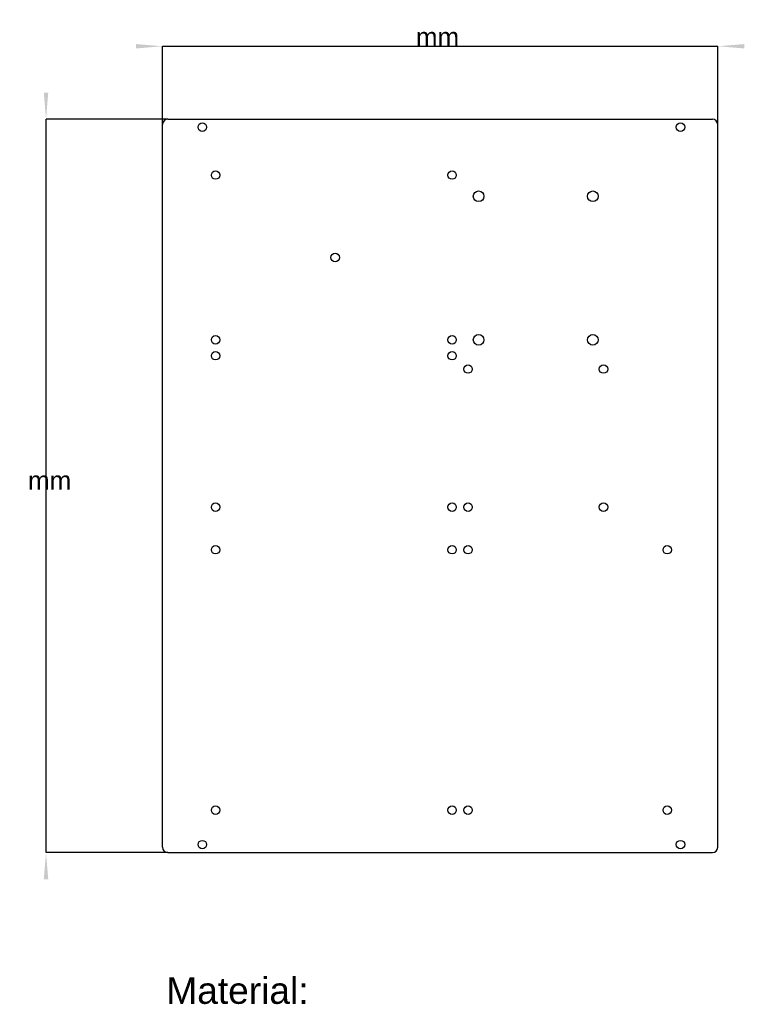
# Model space of a CAD drawing. Extents: x 26 to 163, y 90 to 275.
import ezdxf
from ezdxf.enums import TextEntityAlignment as Align

# ---------------------------------------------------------------- set-up
doc = ezdxf.new("R2010")
doc.units = 0
doc.layers.get('0').update_dxf_attribs({"linetype": 'CONTINUOUS'})
for name, color, linetype in [('Annotation002', 7, 'CONTINUOUS'), ('Dimension', 7, 'CONTINUOUS'), ('Dimension001', 7, 'CONTINUOUS'), ('View', 7, 'CONTINUOUS')]:
    doc.layers.add(name, color=color, linetype=linetype)
doc.styles.get("Standard").update_dxf_attribs({"font": 'arial.ttf'})
doc.dimstyles.get("Standard").update_dxf_attribs({"dimscale": 0, "dimtxt": 2.5, "dimasz": 2.5, "dimexe": 1.25, "dimexo": 0.625, "dimtad": 1, "dimtxsty": 'STANDARD', "dimcen": 2.5, "dimazin": 3, "dimtfac": 1, "dimtmove": 0, "dimatfit": 3})

# ---------------------------------------------------------------- blocks, each defined once
blk = doc.blocks.new('*Dimension')
at = {"color": 0}
for points in [[(48.2083, 270.609), (48.2083, 269.775), (53.2083, 270.192)], [(162.708, 270.609), (162.708, 269.775), (157.708, 270.192)]]:
    blk.add_solid(points, dxfattribs=at)
at = {"layer": 'Dimension'}
for p, q in [((53.2083, 255.458), (53.2083, 270.192)), ((53.2083, 270.192), (157.708, 270.192)), ((157.708, 255.458), (157.708, 270.192))]:
    blk.add_line(p, q, dxfattribs=at)
blk.add_text(' mm', height=3.5, dxfattribs=at).set_placement((104.291, 270.192), align=Align.CENTER)
blk = doc.blocks.new('*Dimension001')
at = {"color": 0}
for points in [[(30.8741, 261.458), (31.7074, 261.458), (31.2908, 256.458)], [(30.8741, 113.458), (31.7074, 113.458), (31.2908, 118.458)]]:
    blk.add_solid(points, dxfattribs=at)
at = {"layer": 'Dimension001'}
for p, q in [((54.2083, 256.458), (31.2908, 256.458)), ((31.2908, 118.458), (31.2908, 256.458)), ((54.2083, 118.458), (31.2908, 118.458))]:
    blk.add_line(p, q, dxfattribs=at)
blk.add_text(' mm', height=3.5, dxfattribs=at).set_placement((31.2908, 186.732), align=Align.CENTER)

msp = doc.modelspace()

# ---------------------------------------------------------------- linework, layer by layer
at = {"layer": 'View'}
for p, q in [((54.2083, 256.458), (156.708, 256.458)), ((53.2083, 119.458), (53.2083, 255.458)), ((157.708, 119.458), (157.708, 255.458)), ((54.2083, 118.458), (156.708, 118.458))]:
    msp.add_line(p, q, dxfattribs=at)
for centre, radius in [((60.7083, 254.958), 0.8), ((150.708, 254.958), 0.8), ((63.2083, 245.958), 0.8), ((107.708, 245.958), 0.8), ((112.708, 241.958), 1), ((134.208, 241.958), 1), ((85.7083, 230.458), 0.8), ((63.2083, 214.958), 0.8), ((107.708, 214.958), 0.8), ((112.708, 214.958), 1), ((134.208, 214.958), 1), ((63.2083, 211.958), 0.8), ((107.708, 211.958), 0.8), ((110.708, 209.458), 0.8), ((136.208, 209.458), 0.8), ((63.2083, 183.458), 0.8), ((107.708, 183.458), 0.8), ((110.708, 183.458), 0.8), ((136.208, 183.458), 0.8), ((63.2083, 175.458), 0.8), ((107.708, 175.458), 0.8), ((110.708, 175.458), 0.8), ((148.208, 175.458), 0.8), ((63.2083, 126.458), 0.8), ((107.708, 126.458), 0.8), ((110.708, 126.458), 0.8), ((148.208, 126.458), 0.8), ((60.7083, 119.958), 0.8), ((150.708, 119.958), 0.8)]:
    msp.add_circle(centre, radius, dxfattribs=at)
for centre, start, end in [((54.2083, 255.458), 90, 180), ((156.708, 255.458), 0, 90), ((54.2083, 119.458), 180, -90), ((156.708, 119.458), -90, 0)]:
    msp.add_arc(centre, 1, start, end, dxfattribs=at)

# ---------------------------------------------------------------- texts
at = {"layer": 'Annotation002'}
msp.add_text('Material:', height=5, dxfattribs=at).set_placement((67.3169, 90.001), align=Align.CENTER)

# ---------------------------------------------------------------- dimensions: what is measured, and where the dimension line sits
at = {"layer": 'Dimension'}
dim = msp.add_linear_dim(base=(104.291, 270.192), p1=(53.2083, 255.458), p2=(157.708, 255.458), text=' mm', dimstyle='STANDARD', dxfattribs=at)
dim.commit()
dim.dimension.update_dxf_attribs({"geometry": '*Dimension', "text_midpoint": (104.291, 275.192)})
at = {"layer": 'Dimension001'}
dim = msp.add_linear_dim(base=(31.2908, 186.732), p1=(54.2083, 118.458), p2=(54.2083, 256.458), angle=90, text=' mm', dimstyle='STANDARD', dxfattribs=at)
dim.commit()
dim.dimension.update_dxf_attribs({"geometry": '*Dimension001', "text_midpoint": (36.2908, 186.732)})

doc.saveas('drawing.dxf')
